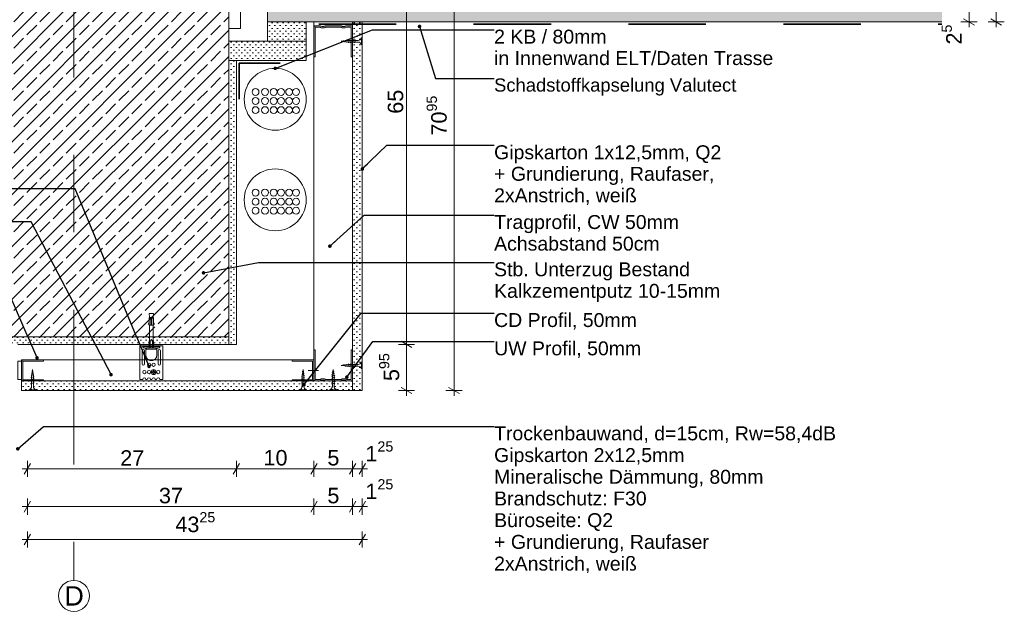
# Model space of a CAD drawing. Header units: metres. Extents: x 0 to 114, y 1 to 7.
# Tile 42 of 50: x 75.801 to 77.072, y 1.301 to 2.066. Entities that reach past the tile are written whole.
import ezdxf

# ---------------------------------------------------------------- set-up
doc = ezdxf.new("R2010")
doc.units = ezdxf.units.M
doc.header["$MEASUREMENT"] = 0
for name, pattern in [('Strichlinie doppelt', [0.109361, 0.052917, -0.021167, 0.014111, -0.021167]), ('Strichlinie eng', [0.023, 0.015, -0.008]), ('VERDECKT', [0.005625, 0.00375, -0.001875]), ('Wipeout_Contour', [1, 0, -1])]:
    doc.linetypes.add(name, pattern=pattern)
for name, color, linetype in [('152 - Bemaßung_ Beschriftung.Ausbau', 7, 'Continuous'), ('301 - Elemente.Linie', 7, 'Continuous'), ('302 - Elemente.Schraffur', 7, 'Continuous'), ('451 - Universal.Achsen Raster', 7, 'Continuous'), ('603 - Struktur.Bodenplatte_ Decke Roh', 7, 'Continuous'), ('608 - Struktur.Träger', 7, 'Continuous'), ('653 - Abdeckung.TB Verkofferung', 7, 'Continuous'), ('Neubau_152 - Bemaßung_ Beschriftung.Ausbau', 7, 'Continuous'), ('Neubau_651 - Abdeckung.Decke abgehängt_ bekleidet', 7, 'Continuous'), ('Neubau_653 - Abdeckung.TB Verkofferung', 7, 'Continuous'), ('Neubau_660 - Unterkonstruktion.Trockenbau', 7, 'Continuous')]:
    doc.layers.add(name, color=color, linetype=linetype)
doc.styles.add('ERSTELLTER_STIL_1', font='txt')
doc.dimstyles.new('ERSTELLTER_STIL__1', dxfattribs={"dimtxt": 0.02, "dimasz": 0.01064, "dimexe": 0.18, "dimexo": 0.0625, "dimgap": 0, "dimtad": 1, "dimtih": 1, "dimtoh": 1, "dimzin": 0, "dimdsep": 46, "dimtxsty": 'ERSTELLTER_STIL_1', "dimblk": 'ARROWHEAD_2', "dimblk1": 'ARROWHEAD_2', "dimblk2": 'ARROWHEAD_2', "dimcen": 0.09, "dimse1": 1, "dimse2": 1, "dimclrd": 7, "dimclre": 7, "dimclrt": 7, "dimazin": 0, "dimtfac": 1, "dimtdec": 4, "dimtmove": 0, "dimatfit": 3, "dimfxl": 1, "dimtolj": 1, "dimtzin": 0, "dimarcsym": 0})
doc.dimstyles.new('ERSTELLTER_STIL__2', dxfattribs={"dimtxt": 0.02, "dimasz": 0.01064, "dimexe": 0.18, "dimexo": 0.0625, "dimgap": 0, "dimtad": 1, "dimzin": 0, "dimdsep": 46, "dimtxsty": 'ERSTELLTER_STIL_1', "dimblk": 'ARROWHEAD_2', "dimblk1": 'ARROWHEAD_2', "dimblk2": 'ARROWHEAD_2', "dimcen": 0.09, "dimse1": 1, "dimse2": 1, "dimclrd": 7, "dimclre": 7, "dimclrt": 7, "dimazin": 0, "dimtfac": 1, "dimtdec": 4, "dimtmove": 0, "dimatfit": 3, "dimfxl": 1, "dimtolj": 1, "dimtzin": 0, "dimarcsym": 0})
doc.dimstyles.new('ERSTELLTER_STIL__3', dxfattribs={"dimtxt": 0.18, "dimasz": 0.00912, "dimexe": 0.18, "dimexo": 0.0625, "dimgap": 0, "dimtad": 0, "dimtih": 1, "dimtoh": 1, "dimdec": 4, "dimzin": 0, "dimdsep": 46, "dimcen": 0.09, "dimadec": 0, "dimazin": 0, "dimtfac": 1, "dimtdec": 4, "dimtmove": 0, "dimatfit": 3, "dimldrblk": 'ARROWHEAD_11', "dimfxl": 1, "dimtolj": 1, "dimtzin": 0, "dimarcsym": 0})
doc.dimstyles.new('ERSTELLTER_STIL__4', dxfattribs={"dimtxt": 0.02, "dimasz": 0.01064, "dimexe": 0.18, "dimexo": 0.0625, "dimgap": 0, "dimtad": 1, "dimzin": 0, "dimdsep": 46, "dimtxsty": 'ERSTELLTER_STIL_1', "dimblk": 'ARROWHEAD_2', "dimblk1": 'ARROWHEAD_2', "dimblk2": 'ARROWHEAD_2', "dimcen": 0.09, "dimse1": 1, "dimse2": 1, "dimclrd": 7, "dimclre": 7, "dimclrt": 7, "dimazin": 0, "dimtfac": 1, "dimtdec": 4, "dimtmove": 2, "dimatfit": 3, "dimfxl": 1, "dimtolj": 1, "dimtzin": 0, "dimarcsym": 0})
pattern_1 = [(45, (67.5706824, -7.3635714), (-0.0035355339, 0.0035355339), [0, -0.005])]

# ---------------------------------------------------------------- blocks, each defined once
blk = doc.blocks.new('*D168', base_point=(67.5707, -7.3636))
at = {"layer": '152 - Bemaßung_ Beschriftung.Ausbau', "color": 7, "linetype": 'Continuous', "lineweight": 5}
for p, q in [((76.3108, 1.6464), (76.2898, 1.6464)), ((76.2933, 1.6505), (76.3073, 1.6424)), ((76.3003, 1.5869), (76.3003, 1.6464)), ((76.2933, 1.591), (76.3073, 1.5829)), ((76.3108, 1.5869), (76.2898, 1.5869)), ((76.3003, 1.5801), (76.3003, 1.5869))]:
    blk.add_line(p, q, dxfattribs=at)
at = {"layer": '152 - Bemaßung_ Beschriftung.Ausbau', "color": 7, "lineweight": 5, "insert": (76.2966, 1.5991), "char_height": 0.02, "attachment_point": 7, "rotation": 90, "style": 'ERSTELLTER_STIL_1'}
blk.add_mtext('\\A1;{\\pql;\\fArial|b0|i0|c0|p38;5\\fArial|b0|i0|c0|p38;\\A1{\\H.66x;\\S95^  ;}}', dxfattribs=at)
blk = doc.blocks.new('ARROWHEAD_2')
at = {"color": 0, "linetype": 'Continuous', "lineweight": 0}
for p, q in [((0, 0), (-1, 0)), ((-0.38, -0.66), (0.38, 0.66))]:
    blk.add_line(p, q, dxfattribs=at)
blk = doc.blocks.new('*D169', base_point=(67.5707, -7.3636))
at = {"layer": '152 - Bemaßung_ Beschriftung.Ausbau', "color": 7, "linetype": 'Continuous', "lineweight": 5}
for p, q in [((76.3003, 2.2964), (76.3003, 2.3033)), ((76.3108, 2.2964), (76.2898, 2.2964)), ((76.3073, 2.2924), (76.2933, 2.3005)), ((76.3003, 1.6464), (76.3003, 2.2964)), ((76.3108, 1.6464), (76.2898, 1.6464)), ((76.2933, 1.6505), (76.3073, 1.6424))]:
    blk.add_line(p, q, dxfattribs=at)
at = {"layer": '152 - Bemaßung_ Beschriftung.Ausbau', "color": 7, "lineweight": 5, "insert": (76.2963, 1.9447), "char_height": 0.02, "attachment_point": 7, "rotation": 90, "style": 'ERSTELLTER_STIL_1'}
blk.add_mtext('\\A1;{\\pql;\\fArial|b0|i0|c0|p38;65}', dxfattribs=at)
blk = doc.blocks.new('*D170', base_point=(67.5707, -7.3636))
at = {"layer": '152 - Bemaßung_ Beschriftung.Ausbau', "color": 7, "linetype": 'Continuous', "lineweight": 5}
for p, q in [((76.3617, 2.2964), (76.3617, 2.3033)), ((76.3722, 2.2964), (76.3512, 2.2964)), ((76.3687, 2.2924), (76.3547, 2.3005)), ((76.3617, 1.5869), (76.3617, 2.2964)), ((76.3547, 1.591), (76.3687, 1.5829)), ((76.3722, 1.5869), (76.3512, 1.5869)), ((76.3617, 1.5801), (76.3617, 1.5869))]:
    blk.add_line(p, q, dxfattribs=at)
at = {"layer": '152 - Bemaßung_ Beschriftung.Ausbau', "color": 7, "lineweight": 5, "insert": (76.358, 1.9165), "char_height": 0.02, "attachment_point": 7, "rotation": 90, "style": 'ERSTELLTER_STIL_1'}
blk.add_mtext('\\A1;{\\pql;\\fArial|b0|i0|c0|p38;70\\fArial|b0|i0|c0|p38;\\A1{\\H.66x;\\S95^  ;}}', dxfattribs=at)
blk = doc.blocks.new('*D171', base_point=(67.5707, -7.3636))
at = {"layer": '152 - Bemaßung_ Beschriftung.Ausbau', "color": 7, "linetype": 'Continuous', "lineweight": 5}
for p, q in [((75.8147, 1.4927), (75.8066, 1.4787)), ((75.8107, 1.4752), (75.8107, 1.4962)), ((76.0847, 1.4927), (76.0766, 1.4787)), ((76.0807, 1.4752), (76.0807, 1.4962)), ((75.8038, 1.4857), (75.8107, 1.4857)), ((75.8107, 1.4857), (76.0807, 1.4857))]:
    blk.add_line(p, q, dxfattribs=at)
at = {"layer": '152 - Bemaßung_ Beschriftung.Ausbau', "color": 7, "lineweight": 5, "insert": (75.9305, 1.4897), "char_height": 0.02, "attachment_point": 7, "style": 'ERSTELLTER_STIL_1'}
blk.add_mtext('\\A1;{\\pql;\\fArial|b0|i0|c0|p38;27}', dxfattribs=at)
blk = doc.blocks.new('*D172', base_point=(67.5707, -7.3636))
at = {"layer": '152 - Bemaßung_ Beschriftung.Ausbau', "color": 7, "linetype": 'Continuous', "lineweight": 5}
for p, q in [((76.0847, 1.4927), (76.0766, 1.4787)), ((76.0807, 1.4752), (76.0807, 1.4962)), ((76.1847, 1.4927), (76.1766, 1.4787)), ((76.1807, 1.4752), (76.1807, 1.4962)), ((76.0807, 1.4857), (76.1807, 1.4857))]:
    blk.add_line(p, q, dxfattribs=at)
at = {"layer": '152 - Bemaßung_ Beschriftung.Ausbau', "color": 7, "lineweight": 5, "insert": (76.1155, 1.4897), "char_height": 0.02, "attachment_point": 7, "style": 'ERSTELLTER_STIL_1'}
blk.add_mtext('\\A1;{\\pql;\\fArial|b0|i0|c0|p38;10}', dxfattribs=at)
blk = doc.blocks.new('*D173', base_point=(67.5707, -7.3636))
at = {"layer": '152 - Bemaßung_ Beschriftung.Ausbau', "color": 7, "linetype": 'Continuous', "lineweight": 5}
for p, q in [((76.1847, 1.4927), (76.1766, 1.4787)), ((76.1807, 1.4752), (76.1807, 1.4962)), ((76.2347, 1.4927), (76.2266, 1.4787)), ((76.2307, 1.4752), (76.2307, 1.4962)), ((76.1807, 1.4857), (76.2307, 1.4857))]:
    blk.add_line(p, q, dxfattribs=at)
at = {"layer": '152 - Bemaßung_ Beschriftung.Ausbau', "color": 7, "lineweight": 5, "insert": (76.1981, 1.4897), "char_height": 0.02, "attachment_point": 7, "style": 'ERSTELLTER_STIL_1'}
blk.add_mtext('\\A1;{\\pql;\\fArial|b0|i0|c0|p38;5}', dxfattribs=at)
blk = doc.blocks.new('*D174', base_point=(67.5707, -7.3636))
at = {"layer": '152 - Bemaßung_ Beschriftung.Ausbau', "color": 7, "linetype": 'Continuous', "lineweight": 5}
for p, q in [((76.2347, 1.4927), (76.2266, 1.4787)), ((76.2307, 1.4752), (76.2307, 1.4962)), ((76.2391, 1.4787), (76.2472, 1.4927)), ((76.2432, 1.4752), (76.2432, 1.4962)), ((76.2307, 1.4857), (76.2432, 1.4857)), ((76.2432, 1.4857), (76.25, 1.4857))]:
    blk.add_line(p, q, dxfattribs=at)
at = {"layer": '152 - Bemaßung_ Beschriftung.Ausbau', "color": 7, "lineweight": 5, "insert": (76.2472, 1.4895), "char_height": 0.02, "attachment_point": 7, "style": 'ERSTELLTER_STIL_1'}
blk.add_mtext('\\A1;{\\pql;\\fArial|b0|i0|c0|p38;1\\fArial|b0|i0|c0|p38;\\A1{\\H.66x;\\S25^  ;}}', dxfattribs=at)
blk = doc.blocks.new('*D175', base_point=(67.5707, -7.3636))
at = {"layer": '152 - Bemaßung_ Beschriftung.Ausbau', "color": 7, "linetype": 'Continuous', "lineweight": 5}
for p, q in [((75.8147, 1.4438), (75.8066, 1.4298)), ((75.8107, 1.4263), (75.8107, 1.4473)), ((76.1847, 1.4438), (76.1766, 1.4298)), ((76.1807, 1.4263), (76.1807, 1.4473)), ((75.8038, 1.4368), (75.8107, 1.4368)), ((75.8107, 1.4368), (76.1807, 1.4368))]:
    blk.add_line(p, q, dxfattribs=at)
at = {"layer": '152 - Bemaßung_ Beschriftung.Ausbau', "color": 7, "lineweight": 5, "insert": (75.9805, 1.4408), "char_height": 0.02, "attachment_point": 7, "style": 'ERSTELLTER_STIL_1'}
blk.add_mtext('\\A1;{\\pql;\\fArial|b0|i0|c0|p38;37}', dxfattribs=at)
blk = doc.blocks.new('*D176', base_point=(67.5707, -7.3636))
at = {"layer": '152 - Bemaßung_ Beschriftung.Ausbau', "color": 7, "linetype": 'Continuous', "lineweight": 5}
for p, q in [((76.1847, 1.4438), (76.1766, 1.4298)), ((76.1807, 1.4263), (76.1807, 1.4473)), ((76.2347, 1.4438), (76.2266, 1.4298)), ((76.2307, 1.4263), (76.2307, 1.4473)), ((76.1807, 1.4368), (76.2307, 1.4368))]:
    blk.add_line(p, q, dxfattribs=at)
at = {"layer": '152 - Bemaßung_ Beschriftung.Ausbau', "color": 7, "lineweight": 5, "insert": (76.1981, 1.4408), "char_height": 0.02, "attachment_point": 7, "style": 'ERSTELLTER_STIL_1'}
blk.add_mtext('\\A1;{\\pql;\\fArial|b0|i0|c0|p38;5}', dxfattribs=at)
blk = doc.blocks.new('*D177', base_point=(67.5707, -7.3636))
at = {"layer": '152 - Bemaßung_ Beschriftung.Ausbau', "color": 7, "linetype": 'Continuous', "lineweight": 5}
for p, q in [((76.2347, 1.4438), (76.2266, 1.4298)), ((76.2307, 1.4263), (76.2307, 1.4473)), ((76.2391, 1.4298), (76.2472, 1.4438)), ((76.2432, 1.4263), (76.2432, 1.4473)), ((76.2307, 1.4368), (76.2432, 1.4368)), ((76.2432, 1.4368), (76.25, 1.4368))]:
    blk.add_line(p, q, dxfattribs=at)
at = {"layer": '152 - Bemaßung_ Beschriftung.Ausbau', "color": 7, "lineweight": 5, "insert": (76.2472, 1.4406), "char_height": 0.02, "attachment_point": 7, "style": 'ERSTELLTER_STIL_1'}
blk.add_mtext('\\A1;{\\pql;\\fArial|b0|i0|c0|p38;1\\fArial|b0|i0|c0|p38;\\A1{\\H.66x;\\S25^  ;}}', dxfattribs=at)
blk = doc.blocks.new('*D178', base_point=(67.5707, -7.3636))
at = {"layer": '152 - Bemaßung_ Beschriftung.Ausbau', "color": 7, "linetype": 'Continuous', "lineweight": 5}
for p, q in [((75.8147, 1.4013), (75.8066, 1.3873)), ((75.8107, 1.3838), (75.8107, 1.4048)), ((76.2391, 1.3873), (76.2472, 1.4013)), ((76.2432, 1.3838), (76.2432, 1.4048)), ((75.8038, 1.3943), (75.8107, 1.3943)), ((75.8107, 1.3943), (76.2432, 1.3943)), ((76.2432, 1.3943), (76.25, 1.3943))]:
    blk.add_line(p, q, dxfattribs=at)
at = {"layer": '152 - Bemaßung_ Beschriftung.Ausbau', "color": 7, "lineweight": 5, "insert": (76.0017, 1.398), "char_height": 0.02, "attachment_point": 7, "style": 'ERSTELLTER_STIL_1'}
blk.add_mtext('\\A1;{\\pql;\\fArial|b0|i0|c0|p38;43\\fArial|b0|i0|c0|p38;\\A1{\\H.66x;\\S25^  ;}}', dxfattribs=at)
blk = doc.blocks.new('*D180', base_point=(67.5707, -7.3636))
at = {"layer": '152 - Bemaßung_ Beschriftung.Ausbau', "color": 7, "linetype": 'Continuous', "lineweight": 5}
for p, q in [((77.0374, 2.0884), (77.0164, 2.0884)), ((77.0199, 2.0925), (77.0339, 2.0844)), ((77.0269, 2.0634), (77.0269, 2.0884)), ((77.0374, 2.0634), (77.0164, 2.0634)), ((77.0199, 2.0675), (77.0339, 2.0594)), ((77.0269, 2.0566), (77.0269, 2.0634))]:
    blk.add_line(p, q, dxfattribs=at)
at = {"layer": '152 - Bemaßung_ Beschriftung.Ausbau', "color": 7, "lineweight": 5, "insert": (77.0231, 2.0342), "char_height": 0.02, "attachment_point": 7, "rotation": 90, "style": 'ERSTELLTER_STIL_1'}
blk.add_mtext('\\A1;{\\pql;\\fArial|b0|i0|c0|p38;2\\fArial|b0|i0|c0|p38;\\A1{\\H.66x;\\S5^  ;}}', dxfattribs=at)
blk = doc.blocks.new('*D185', base_point=(67.5707, -7.3636))
at = {"layer": '152 - Bemaßung_ Beschriftung.Ausbau', "color": 7, "linetype": 'Continuous', "lineweight": 5}
for p, q in [((77.0724, 2.3064), (77.0514, 2.3064)), ((77.0689, 2.3024), (77.0549, 2.3105)), ((77.0619, 2.3064), (77.0619, 2.3133)), ((77.0619, 2.0634), (77.0619, 2.3064)), ((77.0724, 2.0634), (77.0514, 2.0634)), ((77.0549, 2.0675), (77.0689, 2.0594)), ((77.0619, 2.0566), (77.0619, 2.0634))]:
    blk.add_line(p, q, dxfattribs=at)
at = {"layer": '152 - Bemaßung_ Beschriftung.Ausbau', "color": 7, "lineweight": 5, "insert": (77.0581, 2.1647), "char_height": 0.02, "attachment_point": 7, "rotation": 90, "style": 'ERSTELLTER_STIL_1'}
blk.add_mtext('\\A1;{\\pql;\\fArial|b0|i0|c0|p38;24\\fArial|b0|i0|c0|p38;\\A1{\\H.66x;\\S3^  ;}}', dxfattribs=at)
blk = doc.blocks.new('ARROWHEAD_11')
at = {"color": 0, "linetype": 'Continuous', "lineweight": 0}
blk.add_line((0, 0), (-1, 0), dxfattribs=at)
at = {"color": 0, "linetype": 'Continuous', "lineweight": 0, "const_width": 0.25, "flags": 128}
blk.add_lwpolyline([(-0.125, 0, 1), (0.125, 0, 1)], format="xyb", close=True, dxfattribs=at)

msp = doc.modelspace()

# ---------------------------------------------------------------- hatches: boundary and pattern name
at = {"layer": '302 - Elemente.Schraffur', "linetype": 'Continuous', "lineweight": 13, "true_color": 0xafafaf}
msp.add_hatch(color=253, dxfattribs=at).paths.add_polyline_path([(75.9701, 1.6257, -0.09902), (75.9676, 1.6262), (75.9736, 1.6262, -0.09902), (75.9711, 1.6257)])
at = {"layer": 'Neubau_651 - Abdeckung.Decke abgehängt_ bekleidet', "linetype": 'Continuous', "lineweight": 5}
h = msp.add_hatch(dxfattribs=at)
h.set_pattern_fill('Gips_000b', style=0, pattern_type=2)
h.set_pattern_definition(pattern_1)
h.paths.add_polyline_path([(76.9919, 2.0634), (76.1207, 2.0634), (76.1207, 2.0884), (76.9919, 2.0884)])
h = msp.add_hatch(dxfattribs=at)
h.set_pattern_fill('Gips_000b', style=0, pattern_type=2)
h.set_pattern_definition(pattern_1)
h.paths.add_polyline_path([(76.1707, 2.0384), (76.1207, 2.0384), (76.1207, 2.0634), (76.1707, 2.0634)])
at = {"layer": 'Neubau_653 - Abdeckung.TB Verkofferung', "linetype": 'Continuous', "lineweight": 5}
h = msp.add_hatch(dxfattribs=at)
h.set_pattern_fill('Gips_000b', style=0, pattern_type=2)
h.set_pattern_definition(pattern_1)
h.paths.add_polyline_path([(76.2307, 2.0634), (76.2307, 1.5869), (76.2432, 1.5869), (76.2432, 2.0634)])
h = msp.add_hatch(dxfattribs=at)
h.set_pattern_fill('Gips_000b', style=0, pattern_type=2)
h.set_pattern_definition(pattern_1)
h.paths.add_polyline_path([(76.2307, 1.5869), (75.8032, 1.5869), (75.8032, 1.5994), (76.1807, 1.5994), (76.2307, 1.5994)])

# ---------------------------------------------------------------- linework, layer by layer
at = {"color": 1, "linetype": 'Continuous', "lineweight": 9}
msp.add_line((76.0857, 2.0549), (76.0857, 2.3064), dxfattribs=at)
at = {"layer": '301 - Elemente.Linie', "color": 1, "linetype": 'Continuous', "lineweight": 5}
for p, q in [((75.9597, 1.6437), (75.9657, 1.6437)), ((75.9814, 1.6447), (75.9599, 1.6447)), ((75.9692, 1.6497), (75.9692, 1.6422)), ((75.9722, 1.6422), (75.9722, 1.6497)), ((75.9817, 1.6437), (75.9757, 1.6437)), ((75.9676, 1.6262), (75.9736, 1.6262))]:
    msp.add_line(p, q, dxfattribs=at)
at = {"layer": '301 - Elemente.Linie', "color": 1, "linetype": 'VERDECKT', "lineweight": 5}
for p, q in [((76.2037, 1.6047), (76.204, 1.605)), ((76.2037, 1.6047), (76.204, 1.6045)), ((76.2037, 1.6021), (76.204, 1.6024)), ((76.204, 1.6071), (76.2043, 1.6074)), ((76.204, 1.6071), (76.2043, 1.6069)), ((76.2073, 1.6034), (76.204, 1.6045)), ((76.2071, 1.606), (76.2043, 1.6069)), ((76.2044, 1.6093), (76.2047, 1.6096)), ((76.2044, 1.6093), (76.2047, 1.6092)), ((76.2045, 1.6051), (76.2047, 1.6068)), ((76.2045, 1.6051), (76.2045, 1.6049)), ((76.2045, 1.6044), (76.2045, 1.6023)), ((76.2047, 1.6116), (76.205, 1.6119)), ((76.2047, 1.6116), (76.205, 1.6114)), ((76.2067, 1.6085), (76.2047, 1.6092)), ((76.2048, 1.6073), (76.205, 1.609)), ((76.2062, 1.611), (76.205, 1.6114)), ((76.2051, 1.6095), (76.2053, 1.6113)), ((76.2054, 1.6118), (76.2057, 1.6141)), ((76.206, 1.6116), (76.2057, 1.6141)), ((76.2063, 1.6091), (76.206, 1.6111)), ((76.2065, 1.6113), (76.2062, 1.6115)), ((76.2065, 1.6113), (76.2062, 1.611)), ((76.2066, 1.6067), (76.2064, 1.6086)), ((76.207, 1.6088), (76.2067, 1.609)), ((76.207, 1.6088), (76.2067, 1.6085)), ((76.2068, 1.6051), (76.2067, 1.6061)), ((76.2068, 1.6041), (76.2068, 1.6051)), ((76.2068, 1.6015), (76.2068, 1.6036)), ((76.2075, 1.6063), (76.2071, 1.6065)), ((76.2075, 1.6063), (76.2071, 1.606)), ((76.2077, 1.6037), (76.2073, 1.6039)), ((76.2077, 1.6037), (76.2073, 1.6034)), ((76.2037, 1.6021), (76.204, 1.6019)), ((76.2037, 1.5995), (76.204, 1.5998)), ((76.2037, 1.5995), (76.204, 1.5993)), ((76.2037, 1.5969), (76.204, 1.5972)), ((76.2037, 1.5969), (76.204, 1.5967)), ((76.2073, 1.6008), (76.204, 1.6019)), ((76.2073, 1.5982), (76.204, 1.5993)), ((76.2073, 1.5956), (76.204, 1.5967)), ((76.2045, 1.6018), (76.2045, 1.5997)), ((76.2045, 1.5992), (76.2045, 1.5971)), ((76.2045, 1.5966), (76.2045, 1.5924)), ((76.2068, 1.5989), (76.2068, 1.601)), ((76.2068, 1.5963), (76.2068, 1.5984)), ((76.2068, 1.5924), (76.2068, 1.5958)), ((76.2077, 1.6011), (76.2073, 1.6013)), ((76.2077, 1.6011), (76.2073, 1.6008)), ((76.2077, 1.5985), (76.2073, 1.5987)), ((76.2077, 1.5985), (76.2073, 1.5982)), ((76.2077, 1.5959), (76.2073, 1.5961)), ((76.2077, 1.5959), (76.2073, 1.5956)), ((76.2014, 1.5869), (76.2014, 1.5879)), ((76.2014, 1.5879), (76.2099, 1.5879)), ((76.2014, 1.5869), (76.2099, 1.5869)), ((76.2099, 1.5869), (76.2099, 1.5879))]:
    msp.add_line(p, q, dxfattribs=at)
at = {"layer": '301 - Elemente.Linie', "color": 92, "linetype": 'Strichlinie eng', "lineweight": 35, "true_color": 0x00be00, "flags": 128}
msp.add_lwpolyline([(76.084, 1.9634), (76.084, 2.0101), (76.174, 2.0101), (76.174, 2.0604), (76.9919, 2.0604)], dxfattribs=at)
at = {"layer": '301 - Elemente.Linie', "color": 1, "linetype": 'Continuous', "lineweight": 5, "flags": 128}
for points in [[(75.9777, 1.6404), (75.9777, 1.6322, -0.414214), (75.9712, 1.6257), (75.9702, 1.6257, -0.414214), (75.9637, 1.6322), (75.9637, 1.6404, 0.414214), (75.9622, 1.6419), (75.9613, 1.6419, -0.106221), (75.9607, 1.642, -0.101364), (75.9601, 1.6424, -0.095175), (75.9598, 1.643, -0.091218), (75.9597, 1.6437, -0.091218), (75.9598, 1.6444, -0.047767), (75.9599, 1.6447), (75.9557, 1.6447), (75.9557, 1.6012), (75.9595, 1.6012, -1), (75.9638, 1.6012), (75.9655, 1.6012, -1), (75.9698, 1.6012), (75.9715, 1.6012, -1), (75.9758, 1.6012), (75.9775, 1.6012, -1), (75.9818, 1.6012), (75.9857, 1.6012), (75.9857, 1.6447), (75.9814, 1.6447, -0.047767), (75.9815, 1.6444, -0.091218), (75.9817, 1.6437, -0.091218), (75.9815, 1.643, -0.095175), (75.9812, 1.6424, -0.101364), (75.9806, 1.642, -0.106221), (75.98, 1.6419), (75.9792, 1.6419, 0.414214)], [(75.9589, 1.6212), (75.9589, 1.6384, -1), (75.9619, 1.6384), (75.9619, 1.6212, -1)], [(75.9824, 1.6384), (75.9824, 1.6212, -1), (75.9794, 1.6212), (75.9794, 1.6384, -1)], [(75.9742, 1.6127), (75.9742, 1.6117, 0.414214), (75.9747, 1.6112), (75.9757, 1.6112), (75.9757, 1.6102), (75.9747, 1.6102, 0.414214), (75.9742, 1.6097), (75.9742, 1.6087), (75.9732, 1.6087), (75.9732, 1.6097, 0.414214), (75.9727, 1.6102), (75.9717, 1.6102), (75.9717, 1.6112), (75.9727, 1.6112, 0.414214), (75.9732, 1.6117), (75.9732, 1.6127)]]:
    msp.add_lwpolyline(points, format="xyb", close=True, dxfattribs=at)
at = {"layer": '301 - Elemente.Linie', "color": 1, "linetype": 'Continuous', "lineweight": 5}
msp.add_lwpolyline([(75.9767, 1.6405), (75.9737, 1.6403, -0.038322), (75.9676, 1.6403), (75.9646, 1.6405, -0.39195), (75.9642, 1.641), (75.9642, 1.6417, -0.414214), (75.9647, 1.6422), (75.9767, 1.6422, -0.414214), (75.9772, 1.6417), (75.9772, 1.641, -0.39195)], format="xyb", close=True, dxfattribs=at)
at = {"layer": '301 - Elemente.Linie', "color": 1, "linetype": 'Continuous', "lineweight": 5, "flags": 128}
msp.add_lwpolyline([(75.9757, 1.6447), (75.9757, 1.6437), (75.9657, 1.6437), (75.9657, 1.6447)], dxfattribs=at)
at = {"layer": '301 - Elemente.Linie', "color": 1, "linetype": 'Continuous', "lineweight": 5}
for centre, radius in [((75.9677, 1.6202), 0.00215), ((75.9737, 1.6202), 0.00215), ((75.9617, 1.6107), 0.00215), ((75.9677, 1.6107), 0.00215), ((75.9737, 1.6107), 0.00325), ((75.9797, 1.6107), 0.00215)]:
    msp.add_circle(centre, radius, dxfattribs=at)
at = {"layer": '301 - Elemente.Linie', "color": 1, "linetype": 'VERDECKT', "lineweight": 5}
for centre, start, end in [((76.1996, 1.5925), 291.3836, 359.0608), ((76.2117, 1.5925), 180.9391, 248.6163)]:
    msp.add_arc(centre, 0.00492, start, end, dxfattribs=at)
at = {"layer": '451 - Universal.Achsen Raster', "color": 160, "linetype": 'Strichlinie doppelt', "lineweight": 9, "true_color": 0x3232ff}
msp.add_line((75.8707, 1.5914), (75.8707, 1.3414), dxfattribs=at)
at = {"layer": '451 - Universal.Achsen Raster', "color": 160, "linetype": 'Continuous', "lineweight": 9, "true_color": 0x3232ff}
msp.add_circle((75.8707, 1.3214), 0.02, dxfattribs=at)
at = {"layer": '451 - Universal.Achsen Raster', "color": 160, "linetype": 'Strichlinie doppelt', "lineweight": 9, "true_color": 0x3232ff}
msp.add_point((75.8707, 1.5914), dxfattribs=at)
msp.add_point((75.8707, 1.5914), dxfattribs=at)
at = {"layer": '603 - Struktur.Bodenplatte_ Decke Roh', "color": 1, "linetype": 'Continuous', "lineweight": 13, "flags": 128}
msp.add_lwpolyline([(76.9919, 2.0634), (76.1207, 2.0634), (76.1207, 2.0884), (76.9919, 2.0884)], dxfattribs=at)
at = {"layer": '608 - Struktur.Träger', "color": 7, "linetype": 'Continuous', "lineweight": 5}
for p, q in [((76.0807, 2.0134), (76.0807, 1.6464)), ((76.0807, 1.6464), (75.7982, 1.6464))]:
    msp.add_line(p, q, dxfattribs=at)
at = {"layer": '653 - Abdeckung.TB Verkofferung', "color": 1, "linetype": 'Continuous', "lineweight": 9, "flags": 128}
msp.add_lwpolyline([(75.8032, 1.6264), (76.1807, 1.6264), (76.1807, 1.5994), (75.8032, 1.5994)], close=True, dxfattribs=at)
msp.add_lwpolyline([(76.1865, 1.6129), (76.1732, 1.6129)], dxfattribs=at)
at = {"layer": '653 - Abdeckung.TB Verkofferung', "color": 92, "linetype": 'Continuous', "lineweight": 13, "true_color": 0x00be00}
for centre in [(76.1053, 1.9729), (76.1175, 1.9729), (76.1287, 1.9729), (76.1382, 1.9729), (76.1487, 1.9729), (76.1576, 1.9729), (76.1053, 1.9612), (76.1175, 1.9612), (76.1287, 1.9612), (76.1382, 1.9612), (76.1487, 1.9612), (76.1576, 1.9612), (76.1053, 1.9494), (76.1175, 1.9494), (76.1287, 1.9494), (76.1382, 1.9494), (76.1487, 1.9494), (76.1576, 1.9494), (76.1053, 1.8428), (76.1175, 1.8428), (76.1287, 1.8428), (76.1382, 1.8428), (76.1487, 1.8428), (76.1576, 1.8428), (76.1053, 1.831), (76.1175, 1.831), (76.1287, 1.831), (76.1382, 1.831), (76.1487, 1.831), (76.1576, 1.831), (76.1053, 1.8193), (76.1175, 1.8193), (76.1287, 1.8193), (76.1382, 1.8193), (76.1487, 1.8193), (76.1576, 1.8193)]:
    msp.add_circle(centre, 0.00445, dxfattribs=at)
at = {"layer": 'Neubau_152 - Bemaßung_ Beschriftung.Ausbau', "color": 1, "linetype": 'Continuous', "lineweight": 9}
for centre in [(76.1307, 1.9634), (76.1307, 1.8334)]:
    msp.add_circle(centre, 0.04, dxfattribs=at)
at = {"layer": 'Neubau_651 - Abdeckung.Decke abgehängt_ bekleidet', "color": 1, "linetype": 'Continuous', "lineweight": 13, "flags": 128}
msp.add_lwpolyline([(76.1707, 2.0384), (76.1207, 2.0384), (76.1207, 2.0634), (76.1707, 2.0634)], close=True, dxfattribs=at)
at = {"layer": 'Neubau_653 - Abdeckung.TB Verkofferung', "color": 1, "linetype": 'Continuous', "lineweight": 5, "flags": 128}
msp.add_lwpolyline([(76.1807, 2.0634), (76.1807, 1.6264)], dxfattribs=at)
at = {"layer": 'Neubau_653 - Abdeckung.TB Verkofferung', "color": 1, "linetype": 'Continuous', "lineweight": 13, "flags": 128}
for points in [[(76.2307, 2.0634), (76.2307, 1.5869), (76.2432, 1.5869), (76.2432, 2.0634)], [(76.2307, 1.5869), (75.8032, 1.5869), (75.8032, 1.5994), (76.1807, 1.5994), (76.2307, 1.5994)]]:
    msp.add_lwpolyline(points, close=True, dxfattribs=at)
at = {"layer": 'Neubau_660 - Unterkonstruktion.Trockenbau', "color": 1, "linetype": 'Continuous', "lineweight": 5}
for p, q in [((76.2185, 2.0375), (76.2188, 2.0393)), ((76.2208, 2.0371), (76.2213, 2.0397)), ((76.223, 2.0368), (76.2238, 2.0402)), ((76.2254, 2.0364), (76.2264, 2.0404)), ((76.228, 2.0364), (76.229, 2.0404)), ((76.2306, 2.0364), (76.2316, 2.0404)), ((76.2332, 2.0364), (76.2342, 2.0404)), ((76.2422, 2.0342), (76.2422, 2.0427)), ((76.2185, 1.6204), (76.2188, 1.6186)), ((76.2208, 1.6207), (76.2213, 1.6181)), ((76.223, 1.6211), (76.2238, 1.6176)), ((76.2254, 1.6214), (76.2264, 1.6174)), ((76.228, 1.6214), (76.229, 1.6174)), ((76.2306, 1.6214), (76.2316, 1.6174)), ((76.2332, 1.6214), (76.2342, 1.6174)), ((76.2422, 1.6237), (76.2422, 1.6152)), ((75.8192, 1.6047), (75.8152, 1.6037)), ((75.8188, 1.6071), (75.8154, 1.6063)), ((75.8184, 1.6093), (75.8158, 1.6088)), ((75.8181, 1.6116), (75.8163, 1.6113)), ((76.1647, 1.6047), (76.1687, 1.6037)), ((76.165, 1.6071), (76.1685, 1.6063)), ((76.1654, 1.6093), (76.168, 1.6088)), ((76.1657, 1.6116), (76.1675, 1.6113)), ((75.8192, 1.6021), (75.8152, 1.6011)), ((75.8192, 1.5995), (75.8152, 1.5985)), ((75.8192, 1.5969), (75.8152, 1.5959)), ((76.1647, 1.6021), (76.1687, 1.6011)), ((76.1647, 1.5995), (76.1687, 1.5985)), ((76.1647, 1.5969), (76.1687, 1.5959)), ((75.8214, 1.5879), (75.8129, 1.5879)), ((76.1624, 1.5879), (76.1709, 1.5879))]:
    msp.add_line(p, q, dxfattribs=at)
at = {"layer": 'Neubau_660 - Unterkonstruktion.Trockenbau', "color": 1, "linetype": 'Continuous', "lineweight": 5, "flags": 128}
for points in [[(76.2307, 2.0184), (76.2307, 2.0564, 0.414214), (76.2287, 2.0584), (76.2232, 2.0584, 0.156603), (76.2211, 2.0578, -0.156603), (76.2201, 2.0574), (76.2183, 2.0574, -0.156603), (76.2172, 2.0578, 0.156603), (76.2152, 2.0584), (76.1962, 2.0584, 0.156603), (76.1941, 2.0578, -0.156603), (76.1931, 2.0574), (76.1913, 2.0574, -0.156603), (76.1902, 2.0578, 0.156603), (76.1882, 2.0584), (76.1827, 2.0584, 0.414214), (76.1807, 2.0564), (76.1807, 2.0184), (76.1824, 2.0184), (76.1824, 2.0564, -0.414214), (76.1827, 2.0567), (76.1882, 2.0567, -0.156603), (76.1892, 2.0563, 0.156603), (76.1913, 2.0557), (76.1931, 2.0557, 0.156603), (76.1951, 2.0563, -0.156603), (76.1962, 2.0567), (76.2152, 2.0567, -0.156603), (76.2162, 2.0563, 0.156603), (76.2183, 2.0557), (76.2201, 2.0557, 0.156603), (76.2221, 2.0563, -0.156603), (76.2232, 2.0567), (76.2287, 2.0567, -0.414214), (76.2289, 2.0564), (76.2289, 2.0184)], [(76.2251, 2.0396), (76.2377, 2.0396, 0.304192), (76.2422, 2.0427), (76.2432, 2.0427), (76.2432, 2.0342), (76.2422, 2.0342, 0.304191), (76.2377, 2.0373), (76.2251, 2.0373), (76.216, 2.0384)], [(76.2307, 1.6394), (76.2307, 1.6014, -0.414214), (76.2287, 1.5994), (76.2232, 1.5994, -0.156603), (76.2211, 1.6001, 0.156603), (76.2201, 1.6004), (76.2183, 1.6004, 0.156603), (76.2172, 1.6001, -0.156603), (76.2152, 1.5994), (76.1962, 1.5994, -0.156603), (76.1941, 1.6001, 0.156603), (76.1931, 1.6004), (76.1913, 1.6004, 0.156603), (76.1902, 1.6001, -0.156603), (76.1882, 1.5994), (76.1827, 1.5994, -0.414214), (76.1807, 1.6014), (76.1807, 1.6394), (76.1824, 1.6394), (76.1824, 1.6014, 0.414214), (76.1827, 1.6012), (76.1882, 1.6012, 0.156603), (76.1892, 1.6015, -0.156603), (76.1913, 1.6022), (76.1931, 1.6022, -0.156603), (76.1951, 1.6015, 0.156603), (76.1962, 1.6012), (76.2152, 1.6012, 0.156603), (76.2162, 1.6015, -0.156603), (76.2183, 1.6022), (76.2201, 1.6022, -0.156603), (76.2221, 1.6015, 0.156603), (76.2232, 1.6012), (76.2287, 1.6012, 0.414214), (76.2289, 1.6014), (76.2289, 1.6394)], [(75.8312, 1.5992), (75.8052, 1.5992, -0.414214), (75.8032, 1.6012), (75.8032, 1.6247, -0.414214), (75.8052, 1.6267), (75.8312, 1.6267), (75.8312, 1.6249), (75.8052, 1.6249, 0.414214), (75.8049, 1.6247), (75.8049, 1.6012, 0.414214), (75.8052, 1.6009), (75.8312, 1.6009)], [(76.1527, 1.5992), (76.1787, 1.5992, 0.414214), (76.1807, 1.6012), (76.1807, 1.6247, 0.414214), (76.1787, 1.6267), (76.1527, 1.6267), (76.1527, 1.6249), (76.1787, 1.6249, -0.414214), (76.1789, 1.6247), (76.1789, 1.6012, -0.414214), (76.1787, 1.6009), (76.1527, 1.6009)], [(76.2251, 1.6183), (76.2377, 1.6183, -0.304192), (76.2422, 1.6152), (76.2432, 1.6152), (76.2432, 1.6237), (76.2422, 1.6237, -0.304191), (76.2377, 1.6206), (76.2251, 1.6206), (76.216, 1.6194)], [(75.816, 1.605), (75.816, 1.5924, -0.304192), (75.8129, 1.5879), (75.8129, 1.5869), (75.8214, 1.5869), (75.8214, 1.5879, -0.304191), (75.8183, 1.5924), (75.8183, 1.605), (75.8172, 1.6141)], [(76.1678, 1.605), (76.1678, 1.5924, 0.304192), (76.1709, 1.5879), (76.1709, 1.5869), (76.1624, 1.5869), (76.1624, 1.5879, 0.304191), (76.1655, 1.5924), (76.1655, 1.605), (76.1667, 1.6141)]]:
    msp.add_lwpolyline(points, format="xyb", close=True, dxfattribs=at)
msp.add_lwpolyline([(75.8032, 1.6247), (75.7982, 1.6247), (75.7982, 1.6012), (75.8032, 1.6012)], close=True, dxfattribs=at)

# ---------------------------------------------------------------- texts
at = {"layer": '152 - Bemaßung_ Beschriftung.Ausbau', "color": 7, "linetype": 'Continuous', "lineweight": 9, "char_height": 0.018, "attachment_point": 1, "style": 'ERSTELLTER_STIL_1'}
for s, insert, line_spacing_factor in [('\\A1;{\\pql;\\fArial|b0|i0|c0|p38;2 KB / 80mm \\P\\pql;\\fArial|b0|i0|c0|p38;in Innenwand ELT\\fArial|b0|i0|c0|p38;/Daten Trasse}', (76.4134, 2.0534), 0.9248), ('\\A1;{\\pql;\\fArial|b0|i0|c0|p38;Gipskarton 1x12,5mm, Q2\\P\\pql;\\fArial|b0|i0|c0|p38;+ Grundierung, Raufaser, \\P\\pql;\\fArial|b0|i0|c0|p38;2xAnstrich, weiß}', (76.4134, 1.9039), 0.927842), ('\\A1;{\\pql;\\fArial|b0|i0|c0|p38;Tragprofil, \\fArial|b0|i0|c0|p38;CW\\fArial|b0|i0|c0|p38; \\fArial|b0|i0|c0|p38;50\\fArial|b0|i0|c0|p38;mm\\P\\pql;\\fArial|b0|i0|c0|p38;Achsabstand \\fArial|b0|i0|c0|p38;50\\fArial|b0|i0|c0|p38;cm}', (76.4134, 1.8137), 0.930826), ('\\A1;{\\pql;\\fArial|b0|i0|c0|p38;Stb. Unterzug Bestand\\P\\pqr;\\fArial|b0|i0|c0|p38;Kalkzementputz 10-15mm}', (76.4134, 1.7526), 0.9285), ('\\A1;{\\pql;\\fArial|b0|i0|c0|p38;Trockenbauwand, d=15cm, Rw=58,4dB\\P\\pql;\\fArial|b0|i0|c0|p38;Gipskarton 2x12,5mm\\P\\pql;\\fArial|b0|i0|c0|p38;Mineralische Dämmung, 80mm\\P\\pql;\\fArial|b0|i0|c0|p38;Brandschutz: F30\\P\\pql;\\fArial|b0|i0|c0|p38;Büroseite: Q2\\P\\pql;\\fArial|b0|i0|c0|p38;+ Grundierung, Raufaser\\P\\pql;\\fArial|b0|i0|c0|p38;2xAnstrich, weiß}', (76.4134, 1.5405), 0.935101)]:
    msp.add_mtext(s, dxfattribs=dict(at, insert=insert, line_spacing_factor=line_spacing_factor))
at = {"layer": '152 - Bemaßung_ Beschriftung.Ausbau', "color": 7, "linetype": 'Continuous', "lineweight": 9, "attachment_point": 1, "style": 'ERSTELLTER_STIL_1'}
for s, insert, char_height in [('\\A1;{\\pql;\\fArial|b0|i0|c0|p38;Schadstoffkapselung\\fArial|b0|i0|c0|p38; \\fArial|b0|i0|c0|p38;Valutect}', (76.4134, 1.9903), 0.017), ('\\A1;{\\pql;\\fArial|b0|i0|c0|p38;CD\\fArial|b0|i0|c0|p38; Profil, 50mm}', (76.4134, 1.687), 0.018), ('\\A1;{\\pql;\\fArial|b0|i0|c0|p38;UW Profil, 50mm}', (76.4134, 1.6504), 0.018)]:
    msp.add_mtext(s, dxfattribs=dict(at, insert=insert, char_height=char_height))
at = {"layer": '451 - Universal.Achsen Raster', "color": 160, "lineweight": 9, "true_color": 0x3232ff, "insert": (75.8583, 1.3339), "char_height": 0.025, "attachment_point": 1, "style": 'ERSTELLTER_STIL_1'}
msp.add_mtext('\\A1;{\\pql;\\pt0;\\fArial|b0|i0|c0|p38;D}', dxfattribs=at)

# ---------------------------------------------------------------- dimensions: what is measured, and where the dimension line sits
at = {"layer": '152 - Bemaßung_ Beschriftung.Ausbau', "color": 7, "linetype": 'Continuous', "lineweight": 5}
for base, p1, p2, dimstyle, picture, middle in [((76.3003, 2.2964), (76.0807, 1.6464), (76.0807, 2.2964), 'ERSTELLTER_STIL__4', '*D169', (76.2863, 1.96)), ((76.3617, 2.2964), (76.2432, 1.5869), (76.0807, 2.2964), 'ERSTELLTER_STIL__2', '*D170', (76.3477, 1.9664)), ((77.0619, 2.3064), (76.9919, 2.0634), (76.9919, 2.3064), 'ERSTELLTER_STIL__2', '*D185', (77.0479, 2.207)), ((77.0268979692, 2.0884286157), (76.9918979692, 2.0634286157), (76.9918979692, 2.0884286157), 'ERSTELLTER_STIL__2', '*D180', (77.0128979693, 2.0688238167)), ((76.3003, 1.6464), (76.2432, 1.5869), (76.0807, 1.6464), 'ERSTELLTER_STIL__2', '*D168', (76.2863, 1.6413))]:
    dim = msp.add_linear_dim(base=base, p1=p1, p2=p2, angle=90, dimstyle=dimstyle, dxfattribs=at)
    dim.commit()
    dim.dimension.update_dxf_attribs({"geometry": picture, "text_midpoint": middle, "dimtype": 160, "text_rotation": 90})
for base, p1, p2, picture, middle in [((76.2307, 1.4857), (76.1807, 1.6648), (76.2307, 1.5869), '*D173', (76.2057, 1.4997)), ((76.2307, 1.4368), (76.1807, 1.6648), (76.2307, 1.5869), '*D176', (76.2057, 1.4508)), ((76.0807, 1.4857), (75.8107, 1.6464), (76.0807, 1.6464), '*D171', (75.9457, 1.4997)), ((76.2432, 1.3943), (75.8107, 1.6464), (76.2432, 1.5869), '*D178', (76.0516, 1.4083)), ((76.2432, 1.4857), (76.2307, 1.5869), (76.2432, 1.5869), '*D174', (76.2895, 1.4997)), ((76.2432, 1.4368), (76.2307, 1.5869), (76.2432, 1.5869), '*D177', (76.2895, 1.4508))]:
    dim = msp.add_linear_dim(base=base, p1=p1, p2=p2, dimstyle='ERSTELLTER_STIL__1', dxfattribs=at)
    dim.commit()
    dim.dimension.update_dxf_attribs({"geometry": picture, "text_midpoint": middle, "dimtype": 160})

# ---------------------------------------------------------------- leaders
at = {"layer": '152 - Bemaßung_ Beschriftung.Ausbau', "color": 7, "linetype": 'Continuous', "lineweight": 9, "annotation_type": 0, "has_hookline": 1, "hookline_direction": 0}
for points, text_width in [([(76.1307, 2.0034), (76.2563, 2.0534), (76.4134, 2.0534)], 0.3576), ([(76.3171, 2.0576), (76.3376, 1.9903), (76.4134, 1.9903)], 0.3113), ([(76.2432, 1.8733), (76.275, 1.9039), (76.4134, 1.9039)], 0.2906), ([(76.2013, 1.7735), (76.2457, 1.8137), (76.4134, 1.8137)], 0.2365), ([(76.1677, 1.5942), (76.2417, 1.687), (76.4134, 1.687)], 0.1814), ([(76.2232, 1.6042), (76.2567, 1.6504), (76.4134, 1.6504)], 0.1863), ([(75.7982, 1.5115), (75.8313, 1.5405), (76.4134, 1.5405)], 0.4394)]:
    msp.add_leader(points, dimstyle='ERSTELLTER_STIL__3', dxfattribs=dict(at, text_width=text_width))

# ---------------------------------------------------------------- wipeouts: each hides what was drawn before it
at = {"color": 254, "linetype": 'Wipeout_Contour', "lineweight": 0, "ltscale": 303.595144}
msp.add_wipeout([(75.6707, 1.6564), (76.0707, 1.6564), (76.0707, 2.3064), (75.6707, 2.3064)], dxfattribs=at).dxf.layer = '608 - Struktur.Träger'

# ---------------------------------------------------------------- next in the draw order: hatches: boundary and pattern name
at = {"layer": '608 - Struktur.Träger', "linetype": 'Continuous', "lineweight": 5}
h = msp.add_hatch(dxfattribs=at)
h.set_pattern_fill('Beton__Stahlbeton_000b', style=0, pattern_type=2)
h.set_pattern_definition([(45, (67.570682, -7.363571), (-0.016970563, 0.016970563), []), (45, (67.562197, -7.355086), (-0.016970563, 0.016970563), [0.018, -0.006])])
h.paths.add_polyline_path([(75.6707, 1.6564), (76.0707, 1.6564), (76.0707, 2.3064), (75.6707, 2.3064)])
h = msp.add_hatch(dxfattribs=at)
h.set_pattern_fill('Gips_000b', style=0, pattern_type=2)
h.set_pattern_definition(pattern_1)
h.paths.add_polyline_path([(76.0707, 2.0134), (76.0707, 1.6564), (76.0707, 1.6464), (76.0807, 1.6464), (76.0807, 2.0134)])
h = msp.add_hatch(dxfattribs=at)
h.set_pattern_fill('Gips_000b', style=0, pattern_type=2)
h.set_pattern_definition(pattern_1)
h.paths.add_polyline_path([(75.6707, 1.6564), (75.6707, 1.6464), (76.0707, 1.6464), (76.0707, 1.6564)])
at = {"layer": 'Neubau_651 - Abdeckung.Decke abgehängt_ bekleidet', "linetype": 'Continuous', "lineweight": 5}
h = msp.add_hatch(dxfattribs=at)
h.set_pattern_fill('Gips_000b', style=0, pattern_type=2)
h.set_pattern_definition(pattern_1)
h.paths.add_polyline_path([(76.1707, 2.0134), (76.0707, 2.0134), (76.0707, 2.0384), (76.1707, 2.0384)])

# ---------------------------------------------------------------- next in the draw order: linework, layer by layer
at = {"color": 1, "linetype": 'Continuous', "lineweight": 9}
msp.add_line((76.0707, 2.0549), (76.0857, 2.0549), dxfattribs=at)
at = {"layer": '301 - Elemente.Linie', "color": 1, "linetype": 'Continuous', "lineweight": 5}
for p, q in [((75.9702, 1.6804), (75.9677, 1.6804)), ((75.9737, 1.6804), (75.9712, 1.6804)), ((75.9712, 1.6714), (75.9702, 1.6714))]:
    msp.add_line(p, q, dxfattribs=at)
for points in [[(75.9732, 1.6814), (75.9737, 1.6864), (75.9677, 1.6864), (75.9682, 1.6814)], [(75.9677, 1.6724), (75.9667, 1.6727), (75.9677, 1.6754)], [(75.9737, 1.6724), (75.9747, 1.6727), (75.9737, 1.6754)]]:
    msp.add_lwpolyline(points, dxfattribs=at)
for points in [[(75.9702, 1.6714), (75.9677, 1.6714), (75.9677, 1.6814), (75.9702, 1.6814)], [(75.9737, 1.6814), (75.9712, 1.6814), (75.9712, 1.6714), (75.9737, 1.6714)]]:
    msp.add_lwpolyline(points, close=True, dxfattribs=at)
at = {"layer": '301 - Elemente.Linie', "color": 1, "linetype": 'Continuous', "lineweight": 5, "flags": 128}
for points in [[(75.9677, 1.6422), (75.9677, 1.6497), (75.9682, 1.6528), (75.9682, 1.6714)], [(75.9737, 1.6422), (75.9737, 1.6497), (75.9732, 1.6528), (75.9732, 1.6714)]]:
    msp.add_lwpolyline(points, dxfattribs=at)
msp.add_lwpolyline([(75.9732, 1.6528), (75.9722, 1.6497), (75.9709, 1.6526, 0.659396), (75.9704, 1.6526), (75.9692, 1.6497), (75.9682, 1.6528)], format="xyb", dxfattribs=at)
at = {"layer": '451 - Universal.Achsen Raster', "color": 160, "linetype": 'Strichlinie doppelt', "lineweight": 9, "true_color": 0x3232ff}
msp.add_line((75.8707, 2.4914), (75.8707, 1.5914), dxfattribs=at)
at = {"layer": '608 - Struktur.Träger', "color": 7, "linetype": 'Continuous', "lineweight": 13}
for p, q in [((76.0707, 2.3064), (76.0707, 1.6564)), ((76.0707, 1.6564), (75.6707, 1.6564))]:
    msp.add_line(p, q, dxfattribs=at)
at = {"layer": '608 - Struktur.Träger', "color": 7, "linetype": 'Continuous', "lineweight": 5}
msp.add_line((76.0707, 1.6564), (76.0707, 1.6464), dxfattribs=at)
at = {"layer": 'Neubau_651 - Abdeckung.Decke abgehängt_ bekleidet', "color": 1, "linetype": 'Continuous', "lineweight": 13, "flags": 128}
msp.add_lwpolyline([(76.1707, 2.0134), (76.0707, 2.0134), (76.0707, 2.0384), (76.1707, 2.0384)], close=True, dxfattribs=at)

# ---------------------------------------------------------------- next in the draw order: dimensions: what is measured, and where the dimension line sits
at = {"layer": '152 - Bemaßung_ Beschriftung.Ausbau', "color": 7, "linetype": 'Continuous', "lineweight": 5}
for base, p1, picture, middle in [((76.1807, 1.4368), (75.8107, 1.6464), '*D175', (75.9957, 1.4508)), ((76.1807, 1.4857), (76.0807, 1.6464), '*D172', (76.1307, 1.4997))]:
    dim = msp.add_linear_dim(base=base, p1=p1, p2=(76.1807, 1.6648), dimstyle='ERSTELLTER_STIL__1', dxfattribs=at)
    dim.commit()
    dim.dimension.update_dxf_attribs({"geometry": picture, "text_midpoint": middle, "dimtype": 160})

# ---------------------------------------------------------------- next in the draw order: leaders
at = {"layer": '152 - Bemaßung_ Beschriftung.Ausbau', "color": 7, "linetype": 'Continuous', "lineweight": 9, "annotation_type": 0, "has_hookline": 1}
for points, hookline_direction, text_width in [([(75.9677, 1.618), (75.8724, 1.8476), (75.5819, 1.8476)], 1, 0.1702), ([(75.9186, 1.6074), (75.8153, 1.8051), (75.5834, 1.8051)], 1, 0.2519), ([(75.8231, 1.6291), (75.7682, 1.7554), (75.58, 1.7554)], 1, 0.2142), ([(76.0381, 1.739), (76.109, 1.7526), (76.4134, 1.7526)], 0, 0.2884)]:
    msp.add_leader(points, dimstyle='ERSTELLTER_STIL__3', dxfattribs=dict(at, hookline_direction=hookline_direction, text_width=text_width))

doc.saveas('drawing.dxf')
